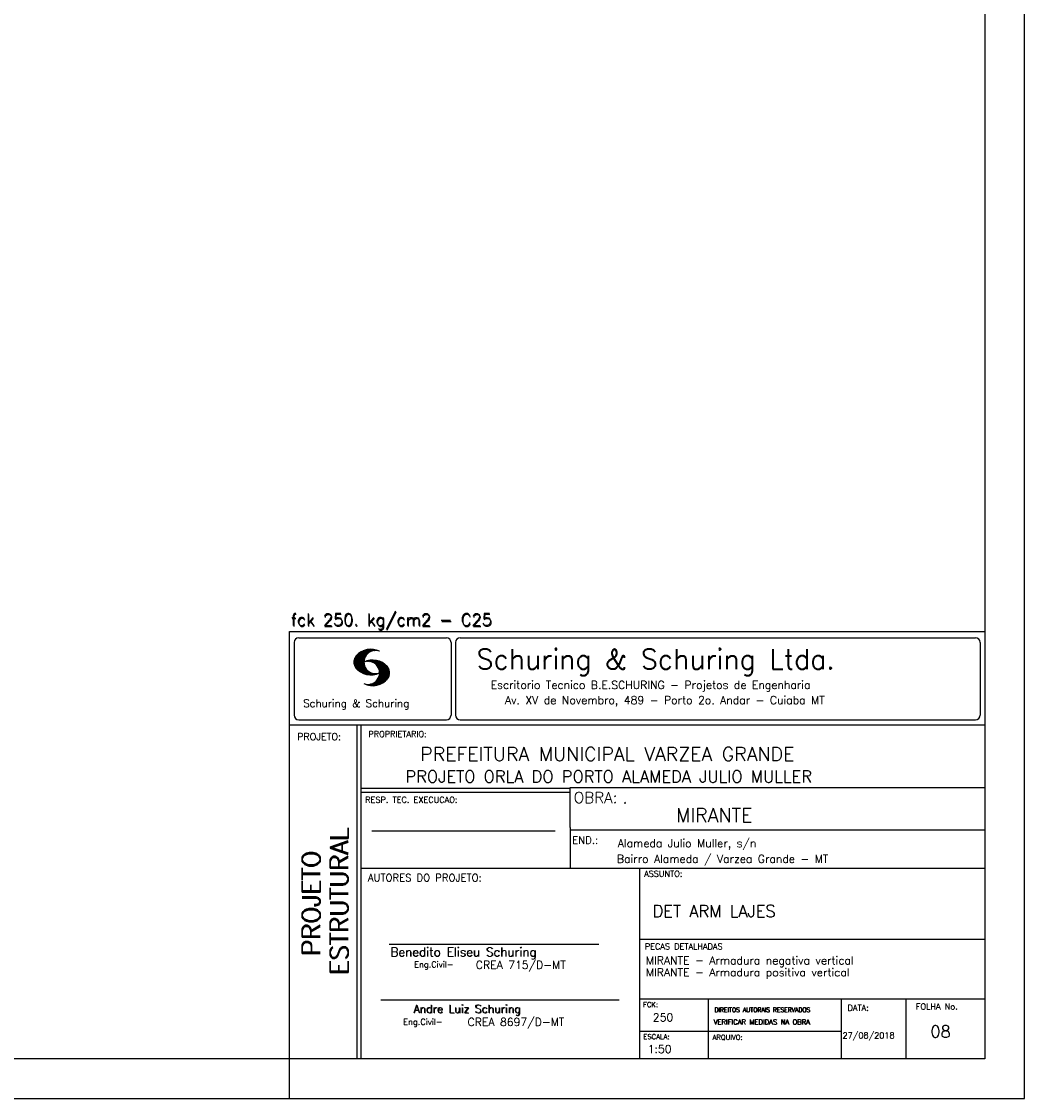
# Model space of a CAD drawing. Extents: x 0 to 84.1, y 0 to 59.4.
# Tile 4 of 7: x 58.9 to 84.1, y 0 to 27.1. Entities that reach past the tile are written whole.
import ezdxf

# ---------------------------------------------------------------- set-up
doc = ezdxf.new("R2010")
doc.units = 0
doc.header["$MEASUREMENT"] = 0
doc.layers.add('1', color=1, linetype='CONTINUOUS')
doc.layers.add('2', color=2, linetype='CONTINUOUS')
doc.styles.get("Standard").update_dxf_attribs({"font": 'ROMANS.SHX'})

msp = doc.modelspace()

# ---------------------------------------------------------------- linework, layer by layer
at = {"layer": '2', "linetype": 'Continuous'}
for p, q in [((84.100006, 0), (84.100006, 59.400002)), ((65.600006, 11.755142), (83.100006, 11.755135)), ((65.600006, 1), (65.600006, 11.755142)), ((65.715988, 11.477417), (65.715988, 9.648308)), ((65.832489, 11.593918), (69.548996, 11.593918)), ((69.665497, 11.477417), (69.665497, 9.648308)), ((69.778748, 11.477417), (69.778748, 9.648308)), ((69.895248, 11.593918), (82.867508, 11.593918)), ((82.984009, 11.477417), (82.984009, 9.648308)), ((67.221771, 10.985771), (67.52832, 11.29232)), ((67.222122, 10.971992), (67.545929, 11.295792)), ((67.222168, 11.000305), (67.508011, 11.286148)), ((67.222488, 10.958214), (67.56427, 11.300003)), ((67.224365, 11.016647), (67.488403, 11.280685)), ((67.224472, 10.94606), (67.581131, 11.302727)), ((67.226578, 11.03299), (67.465408, 11.271812)), ((67.2267, 10.934158), (67.596313, 11.303772)), ((67.228943, 10.922256), (67.612335, 11.305649)), ((67.232178, 10.911354), (67.626831, 11.306015)), ((67.232437, 11.052986), (67.439468, 11.26001)), ((67.235916, 10.900948), (67.642014, 11.307053)), ((67.239258, 11.073952), (67.410522, 11.245209)), ((67.239655, 10.890556), (67.656281, 11.307182)), ((67.243561, 10.880333), (67.66925, 11.306015)), ((67.248611, 10.871239), (67.520584, 11.143219)), ((67.252747, 11.10157), (67.374313, 11.223145)), ((67.608673, 11.2313), (67.68306, 11.305702)), ((67.638062, 11.246552), (67.69574, 11.30423)), ((67.662872, 11.257233), (67.708405, 11.302757)), ((67.681976, 11.262199), (67.721237, 11.30146)), ((67.702469, 11.268562), (67.733063, 11.299149)), ((67.718491, 11.270424), (67.744904, 11.296837)), ((67.734482, 11.272285), (67.757004, 11.294807)), ((67.750473, 11.274147), (67.768555, 11.292221)), ((67.253647, 10.862129), (67.502121, 11.110611)), ((67.258682, 10.853035), (67.491592, 11.085945)), ((67.264267, 10.84449), (67.483597, 11.06382)), ((67.270782, 10.836868), (67.47966, 11.045746)), ((67.277298, 10.829247), (67.475876, 11.027817)), ((67.283813, 10.821625), (67.474167, 11.011971)), ((67.290558, 10.814232), (67.473114, 10.99678)), ((67.296936, 10.807419), (67.470306, 10.980797)), ((67.304733, 10.800133), (67.473206, 10.968597)), ((67.311829, 10.793083), (67.474121, 10.955383)), ((67.319168, 10.786293), (67.475159, 10.942276)), ((67.326828, 10.779808), (67.477615, 10.930595)), ((67.334488, 10.773323), (67.480087, 10.918922)), ((67.342133, 10.766846), (67.482544, 10.907249)), ((67.350098, 10.760674), (67.485901, 10.896469)), ((67.358337, 10.754768), (67.489655, 10.886078)), ((67.366577, 10.748863), (67.493408, 10.875694)), ((67.374802, 10.742966), (67.497208, 10.865356)), ((67.383392, 10.737427), (67.502075, 10.856102)), ((67.392227, 10.732109), (67.506958, 10.84684)), ((67.531494, 10.998619), (67.546158, 11.013283)), ((67.548691, 11.001663), (67.565323, 11.018303)), ((67.563156, 11.001991), (67.584885, 11.023735)), ((67.577606, 11.002319), (67.601898, 11.026611)), ((67.592072, 11.002647), (67.619476, 11.030045)), ((67.604584, 11.001007), (67.635239, 11.03167)), ((67.617233, 10.999535), (67.651505, 11.033806)), ((67.62999, 10.998154), (67.666199, 11.034363)), ((67.64122, 10.995239), (67.680893, 11.03492)), ((67.652435, 10.992317), (67.695602, 11.035484)), ((67.664337, 10.990074), (67.708984, 11.034729)), ((67.674881, 10.986488), (67.72316, 11.034767)), ((67.684326, 10.981789), (67.736191, 11.033653)), ((67.694321, 10.977654), (67.748459, 11.031792)), ((67.704605, 10.973801), (67.761597, 11.0308)), ((67.71431, 10.969368), (67.773758, 11.028824)), ((67.722412, 10.963333), (67.785233, 11.026146)), ((67.732498, 10.959282), (67.797607, 11.024391)), ((67.740387, 10.953033), (67.808838, 11.021484)), ((67.749115, 10.947632), (67.819702, 11.018219)), ((67.756165, 10.940536), (67.830765, 11.015137)), ((67.765198, 10.93544), (67.841873, 11.012115)), ((67.77211, 10.928207), (67.852234, 11.008339)), ((67.779831, 10.921783), (67.86261, 11.004555)), ((67.785919, 10.913734), (67.873306, 11.001122)), ((67.794006, 10.907692), (67.883316, 10.997002)), ((67.799911, 10.899467), (67.892731, 10.992279)), ((67.806625, 10.892029), (67.902451, 10.987854)), ((67.811752, 10.883018), (67.912231, 10.983505)), ((67.817657, 10.874802), (67.921875, 10.979012)), ((67.823761, 10.866768), (67.930435, 10.973442)), ((67.829498, 10.858353), (67.940002, 10.968857)), ((67.833527, 10.848244), (67.948654, 10.963379)), ((67.838394, 10.838989), (67.957047, 10.957634)), ((67.843323, 10.829773), (67.965561, 10.952019)), ((67.848358, 10.817596), (67.975677, 10.944923)), ((67.852341, 10.806755), (67.985031, 10.939453)), ((67.856201, 10.794724), (67.99379, 10.932312)), ((67.856934, 10.63131), (68.075089, 10.849472)), ((67.859863, 10.781189), (68.003067, 10.924393)), ((67.860703, 10.649239), (68.070358, 10.858894)), ((67.862656, 10.768639), (68.011749, 10.91774)), ((67.865173, 10.667847), (68.063507, 10.866165)), ((67.865234, 10.753647), (68.02092, 10.90934)), ((67.866241, 10.683037), (68.057556, 10.874352)), ((67.866318, 10.73967), (68.029205, 10.90255)), ((67.867294, 10.698235), (68.049774, 10.880722)), ((67.867905, 10.725861), (68.036682, 10.894646)), ((67.868118, 10.711845), (68.043793, 10.887527)), ((67.401062, 10.726807), (67.511841, 10.837578)), ((67.409882, 10.721497), (67.516922, 10.828537)), ((67.419189, 10.71666), (67.522842, 10.820305)), ((67.428635, 10.711967), (67.528748, 10.812088)), ((67.43808, 10.707275), (67.534668, 10.803864)), ((67.44754, 10.702599), (67.540802, 10.79586)), ((67.457642, 10.698563), (67.547699, 10.78862)), ((67.467743, 10.694519), (67.554611, 10.781387)), ((67.477829, 10.690483), (67.561508, 10.774155)), ((67.488205, 10.686714), (67.568588, 10.767105)), ((67.499008, 10.683372), (67.576477, 10.760849)), ((67.509796, 10.680031), (67.584366, 10.754601)), ((67.520599, 10.676697), (67.592255, 10.74836)), ((67.532074, 10.674026), (67.600327, 10.742287)), ((67.543625, 10.671448), (67.609238, 10.737053)), ((67.555176, 10.668869), (67.618134, 10.731819)), ((67.5672, 10.666748), (67.627045, 10.726585)), ((67.579605, 10.665009), (67.636261, 10.721664)), ((67.591995, 10.663277), (67.646255, 10.717522)), ((67.604782, 10.661919), (67.65625, 10.713379)), ((67.618134, 10.66114), (67.666229, 10.709244)), ((67.6315, 10.660355), (67.67691, 10.705772)), ((67.645309, 10.660042), (67.688126, 10.70285)), ((67.65976, 10.660355), (67.699341, 10.699936)), ((67.671295, 10.38913), (68.095734, 10.813568)), ((67.67421, 10.660667), (67.710678, 10.697136)), ((67.685135, 10.388832), (68.100952, 10.804665)), ((67.690598, 10.661674), (67.723846, 10.694931)), ((67.698959, 10.388527), (68.104996, 10.794571)), ((67.70816, 10.663521), (67.737625, 10.692986)), ((67.713776, 10.389206), (68.107529, 10.782967)), ((67.725296, 10.665939), (67.750778, 10.691422)), ((67.728806, 10.390091), (68.110825, 10.77211)), ((67.741867, 10.668861), (67.765747, 10.692741)), ((67.744095, 10.391251), (68.114105, 10.761261)), ((67.760269, 10.672806), (67.780136, 10.69268)), ((67.760544, 10.393555), (68.11557, 10.748596)), ((67.776978, 10.395859), (68.117249, 10.736137)), ((67.780106, 10.677895), (67.794464, 10.692261)), ((67.794464, 10.692261), (67.796539, 10.694336)), ((67.794861, 10.399597), (68.118942, 10.723679)), ((67.798126, 10.683296), (67.810562, 10.69574)), ((67.813049, 10.403664), (68.118515, 10.709122)), ((67.817169, 10.689835), (67.825378, 10.698044)), ((67.822357, 10.554344), (68.091095, 10.823074)), ((67.832825, 10.409302), (68.118134, 10.694611)), ((67.833084, 10.695976), (67.839569, 10.702461)), ((67.840729, 10.586838), (68.086777, 10.832893)), ((67.848709, 10.608963), (68.081818, 10.842072)), ((67.853302, 10.415634), (68.117767, 10.680092)), ((67.876404, 10.424599), (68.113495, 10.66169)), ((67.901276, 10.435333), (68.110229, 10.644287)), ((67.929581, 10.449501), (68.101624, 10.621544)), ((67.966125, 10.471909), (68.08902, 10.594803)), ((67.550323, 10.409546), (67.562592, 10.421799)), ((67.561462, 10.40654), (67.576416, 10.421486)), ((67.572601, 10.403542), (67.590225, 10.421173)), ((67.583755, 10.400551), (67.606155, 10.422958)), ((67.595673, 10.398346), (67.622162, 10.424828)), ((67.607605, 10.396141), (67.639587, 10.428116)), ((67.619553, 10.393929), (67.658707, 10.43309)), ((67.632141, 10.392387), (67.679932, 10.440178)), ((67.644958, 10.391075), (67.704071, 10.450188)), ((67.657776, 10.389755), (67.737152, 10.469131)), ((68.045029, 10.536674), (68.057724, 10.54937)), ((65.832489, 9.531807), (69.548996, 9.531807)), ((69.895248, 9.531807), (82.867508, 9.531807)), ((65.600006, 9.399994), (83.100006, 9.399994)), ((67.300385, 5.799995), (67.300385, 9.399994)), ((67.400391, 5.799995), (67.400391, 9.399994)), ((83.100006, 9.399994), (83.100006, 1)), ((72.668579, 7.799995), (67.400391, 7.799995)), ((72.668579, 7.699995), (67.400391, 7.699995)), ((83.100006, 7.814748), (72.656072, 7.814748)), ((72.668579, 6.816429), (72.668579, 7.814748)), ((72.668579, 6.816429), (72.668579, 5.799995)), ((67.670311, 6.739054), (72.288887, 6.739054)), ((72.668579, 6.7647), (83.100006, 6.764707)), ((67.300385, 1), (67.300385, 5.799995)), ((67.400391, 1), (67.400391, 5.799995)), ((67.400391, 5.799995), (83.100006, 5.799995)), ((74.420959, 4.799995), (74.420959, 5.799995)), ((74.420959, 1), (74.420959, 4.799995)), ((68.11142, 3.880456), (73.389854, 3.880456)), ((74.420958, 4.005768), (83.100005, 4.005775)), ((67.897606, 2.480272), (73.894493, 2.480272)), ((74.420959, 2.505768), (83.100006, 2.505775)), ((76.14679, 1), (76.14679, 2.505775)), ((79.496475, 1), (79.496475, 2.505775)), ((81.120974, 1), (81.120974, 2.505774)), ((74.420959, 1.691734), (79.496475, 1.691742)), ((65.600006, 0), (65.600006, 1)), ((83.100006, 1), (65.600006, 1)), ((0, 0), (84.100006, 0))]:
    msp.add_line(p, q, dxfattribs=at)
msp.add_lwpolyline([(83.100006, 1), (2.5, 1), (2.5, 58.400002), (83.100006, 58.400002), (83.100006, 1)], dxfattribs=at)
for centre, radius, start, end in [((65.832489, 11.477417), 0.116502, 90, 180), ((69.548996, 11.477417), 0.116502, 0, 90), ((69.895248, 11.477417), 0.116502, 90, 180), ((82.867508, 11.477417), 0.116502, 0, 90), ((67.465149, 10.982269), 0.243989, 140.229431, 231.895096), ((67.648087, 10.815277), 0.491555, 63.393265, 138.909058), ((67.763229, 10.98333), 0.291044, 68.851509, 291.148499), ((67.648087, 11.15139), 0.491555, 218.229782, 296.60672), ((67.692337, 10.543831), 0.491555, 41.090942, 116.606735), ((67.577194, 10.711891), 0.291044, 248.851501, 111.148491), ((67.875275, 10.710823), 0.243989, 308.104889, 39.770576), ((67.692337, 10.879951), 0.491555, 243.393265, 321.770233), ((65.832489, 9.648308), 0.116502, 180, 270), ((69.548996, 9.648308), 0.116502, 270, 0), ((69.895248, 9.648308), 0.116502, 180, 270), ((82.867508, 9.648308), 0.116502, 270, 0)]:
    msp.add_arc(centre, radius, start, end, dxfattribs=at)

# ---------------------------------------------------------------- texts
at = {"layer": '1', "linetype": 'Continuous'}
for s, height, p in [('PREFEITURA MUNICIPAL VARZEA GRANDE', 0.35, (68.88924, 8.494706)), ('PROJETO ORLA DO PORTO ALAMEDA JULIO MULLER', 0.3, (68.518476, 7.952581)), ('.', 0.3, (73.984333, 7.423969)), ('MIRANTE', 0.35, (75.330094, 6.957007)), ('Alameda Julio Muller, s/n', 0.2, (73.86333, 6.322955)), ('Bairro Alameda / Varzea Grande - MT', 0.2, (73.840306, 5.930193)), ('DET ARM LAJES', 0.3, (74.737424, 4.567268)), ('MIRANTE - Armadura negativa vertical', 0.2, (74.571808, 3.37457)), ('MIRANTE - Armadura positiva vertical', 0.2, (74.571808, 3.07457)), ('250', 0.2, (74.745692, 1.940266)), ('27/08/2018', 0.15, (79.520414, 1.512631))]:
    msp.add_text(s, height=height, dxfattribs=at).set_placement(p)
at = {"layer": '1', "linetype": 'Continuous', "insert": (81.730214, 1.833941), "char_height": 0.3, "attachment_point": 1}
msp.add_mtext_dynamic_manual_height_columns('08', width=0.73601645, gutter_width=1, heights=[0], dxfattribs=at)
at = {"layer": '2', "linetype": 'Continuous'}
for s, height, p in [('fck 250. kg/cm2 - C25', 0.3, (65.628578, 11.907463)), ('fck 250. kg/cm2 - C25', 0.3, (65.641754, 11.880586)), ('Schuring & Schuring Ltda.', 0.5, (70.306839, 10.806786)), ('Escritorio Tecnico B.E.SCHURING - Projetos de Engenharia', 0.2, (70.664673, 10.308487)), ('Schuring & Schuring', 0.19, (65.944336, 9.851486)), ('Av. XV de Novembro, 489 - Porto 2o. Andar - Cuiaba MT', 0.2, (71.023193, 9.925888)), ('PROPRIETARIO:', 0.15, (67.584534, 9.097366)), ('PROJETO:', 0.175, (65.793152, 9.02159)), ('RESP. TEC. EXECUCAO:', 0.15, (67.506004, 7.444514)), ('OBRA:', 0.278755, (72.755102, 7.434759)), ('END.:', 0.185837, (72.717902, 6.410233)), ('ASSUNTO:', 0.15, (74.525462, 5.581304)), ('AUTORES DO PROJETO:', 0.185837, (67.572014, 5.463953)), ('Benedito Eliseu Schuring', 0.22, (68.138321, 3.577287)), ('Benedito Eliseu Schuring', 0.22, (68.149795, 3.577287)), ('PECAS DETALHADAS', 0.15, (74.54287, 3.751117)), ('Eng.Civil-', 0.15, (68.737209, 3.298847)), ('CREA 715/D-MT', 0.2, (70.290742, 3.262761)), ('Andre Luiz Schuring', 0.2, (68.716738, 2.158081)), ('Andre Luiz Schuring', 0.2, (68.734296, 2.149201)), ('FCK:', 0.125, (74.500763, 2.299423)), ('DIREITOS AUTORAIS RESERVADOS', 0.11, (76.294724, 2.176125)), ('DIREITOS AUTORAIS RESERVADOS', 0.11, (76.303696, 2.176125)), ('DATA:', 0.15, (79.648044, 2.2071)), ('FOLHA No.', 0.15, (81.365514, 2.23814)), ('Eng.Civil-', 0.15, (68.462773, 1.853248)), ('CREA 8697/D-MT', 0.2, (70.08334, 1.825346)), ('VERIFICAR MEDIDAS NA OBRA', 0.125, (76.271484, 1.861862)), ('VERIFICAR MEDIDAS NA OBRA', 0.125, (76.280457, 1.861862)), ('ESCALA:', 0.125, (74.507034, 1.490738)), ('ARQUIVO:', 0.125, (76.249054, 1.475601)), ('1:50', 0.2, (74.617035, 1.144112))]:
    msp.add_text(s, height=height, dxfattribs=at).set_placement(p)
for s, p in [('ESTRUTURAL', (67.07373, 3.12536)), ('ESTRUTURAL', (67.07373, 3.094507)), ('PROJETO', (66.369095, 3.606125)), ('PROJETO', (66.369095, 3.575272))]:
    msp.add_text(s, height=0.45, rotation=90, dxfattribs=at).set_placement(p)

doc.saveas('drawing.dxf')
